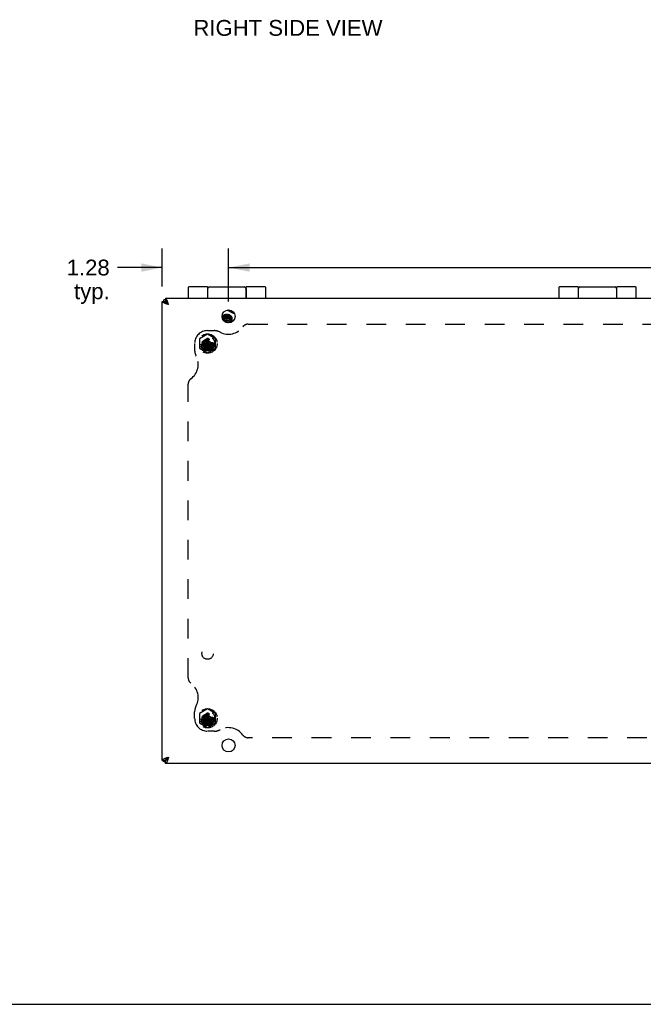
# Model space of a CAD drawing. Header units: inches. Extents: x 0 to 69.4, y 0 to 44.9.
# Tile 13 of 17: x 40.2 to 52.2, y 0 to 19. Entities that reach past the tile are written whole.
import ezdxf

# ---------------------------------------------------------------- set-up
doc = ezdxf.new("R2010")
doc.units = ezdxf.units.IN
doc.header["$LTSCALE"] = 3.814439
doc.header["$MEASUREMENT"] = 0
doc.linetypes.add('HIDDEN', pattern=[0.2, 0.1, -0.1])
doc.layers.get('0').update_dxf_attribs({"linetype": 'CONTINUOUS'})
for name, color, linetype in [('02___PRT_ALL_AXES', 7, 'CONTINUOUS'), ('06___PRT_ALL_SURFS', 7, 'CONTINUOUS'), ('DEFAULT_2', 8, 'HIDDEN'), ('DIMENSIONS', 7, 'CONTINUOUS')]:
    doc.layers.add(name, color=color, linetype=linetype)
doc.styles.get("Standard").update_dxf_attribs({"font": 'arial.ttf'})
doc.dimstyles.new('DIMSTYLE_1', dxfattribs={"dimtxt": 0.305971, "dimasz": 0.407961, "dimexe": 0.09, "dimexo": 0.07, "dimgap": 0.0375, "dimtad": 0, "dimtih": 1, "dimtoh": 1, "dimzin": 4, "dimdsep": 46, "dimtxsty": 'Standard', "dimblk": '_FILLED', "dimblk1": '_FILLED', "dimblk2": '_FILLED', "dimcen": 0.09, "dimazin": 1, "dimtfac": 1, "dimtofl": 0, "dimtmove": 0, "dimatfit": 3, "dimldrblk": '_FILLED', "dimfxl": 0, "dimtolj": 1, "dimtzin": 4, "dimarcsym": 0})

# ---------------------------------------------------------------- blocks, each defined once
blk = doc.blocks.new('_FILLED')
at = {"color": 0, "linetype": 'ByBlock'}
blk.add_solid([(0, 0), (-1, 0.2), (-1, -0.2)], dxfattribs=at)
blk = doc.blocks.new('*D10')
at = {"layer": 'DIMENSIONS', "color": 2, "linetype": 'Continuous'}
for p, q in [((42.946, 13.884), (42.946, 14.62)), ((44.227, 13.594), (44.227, 14.62)), ((42.946, 14.253), (42.082, 14.253)), ((44.227, 14.253), (45.043, 14.253))]:
    blk.add_line(p, q, dxfattribs=at)
at = {"layer": 'DIMENSIONS', "color": 2, "linetype": 'Continuous', "xscale": 0.4079614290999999, "yscale": 0.4079614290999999, "zscale": 0.4079614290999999}
blk.add_blockref('_FILLED', (42.946, 14.253), dxfattribs=at)
at = {"layer": 'DIMENSIONS', "color": 2, "linetype": 'Continuous', "xscale": 0.4079614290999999, "yscale": 0.4079614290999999, "zscale": 0.4079614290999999, "rotation": 180}
blk.add_blockref('_FILLED', (44.227, 14.253), dxfattribs=at)
at = {"layer": 'DIMENSIONS', "color": 2, "linetype": 'Continuous', "insert": (41.929, 14.406), "char_height": 0.306, "width": 0.83147, "attachment_point": 3, "line_spacing_factor": 0.9}
blk.add_mtext('1.28\\Ptyp.', dxfattribs=at)
blk = doc.blocks.new('*D11')
at = {"layer": 'DIMENSIONS', "color": 2, "linetype": 'Continuous'}
for p, q in [((44.227, 13.594), (44.227, 14.62)), ((65.665, 13.594), (65.665, 14.62)), ((44.227, 14.253), (54.259, 14.253)), ((65.665, 14.253), (55.634, 14.253))]:
    blk.add_line(p, q, dxfattribs=at)
at = {"layer": 'DIMENSIONS', "color": 2, "linetype": 'Continuous', "xscale": 0.4079614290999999, "yscale": 0.4079614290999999, "zscale": 0.4079614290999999, "rotation": 180}
blk.add_blockref('_FILLED', (44.227, 14.253), dxfattribs=at)
at = {"layer": 'DIMENSIONS', "color": 2, "linetype": 'Continuous', "xscale": 0.4079614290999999, "yscale": 0.4079614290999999, "zscale": 0.4079614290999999}
blk.add_blockref('_FILLED', (65.665, 14.253), dxfattribs=at)
at = {"layer": 'DIMENSIONS', "color": 2, "linetype": 'Continuous', "insert": (54.946, 14.406), "char_height": 0.306, "width": 1.06919, "attachment_point": 2, "line_spacing_factor": 0.9}
blk.add_mtext('21.44', dxfattribs=at)

msp = doc.modelspace()

# ---------------------------------------------------------------- linework, layer by layer
at = {"color": 7, "linetype": 'Continuous'}
for p, q in [((43.4464, 13.8655), (43.4464, 13.6581)), ((43.8214, 13.8785), (43.8214, 13.6581)), ((43.8264, 13.6581), (43.8264, 13.8485)), ((44.5664, 13.8485), (44.5664, 13.6581)), ((44.5714, 13.6581), (44.5714, 13.8785)), ((44.9464, 13.6581), (44.9464, 13.8655)), ((50.6131, 13.8655), (50.6131, 13.6581)), ((50.9881, 13.8785), (50.9881, 13.6581)), ((50.9931, 13.6581), (50.9931, 13.8485)), ((51.7331, 13.8485), (51.7331, 13.6581)), ((51.7381, 13.6581), (51.7381, 13.8785)), ((52.1131, 13.6581), (52.1131, 13.8655)), ((42.9464, 13.5981), (43.0064, 13.5981)), ((43.0064, 13.6286), (42.9764, 13.6286)), ((43.0064, 13.6581), (43.0064, 13.5981)), ((43.0278, 13.5767), (43.0664, 13.5381)), ((44.2078, 13.4315), (44.2088, 13.4308)), ((44.1979, 13.2276), (44.1963, 13.2276)), ((44.2464, 13.2018), (44.2458, 13.203)), ((44.247, 13.2007), (44.2464, 13.2019)), ((44.2475, 13.1996), (44.2469, 13.2008)), ((44.2479, 13.1985), (44.2474, 13.1997)), ((44.2484, 13.1975), (44.2479, 13.1986)), ((44.2488, 13.1964), (44.2484, 13.1975)), ((44.2491, 13.1952), (44.2488, 13.1964)), ((44.2494, 13.1941), (44.2491, 13.1952)), ((44.2497, 13.1929), (44.2494, 13.1941)), ((44.2499, 13.1918), (44.2497, 13.193)), ((44.2501, 13.1906), (44.2499, 13.1919)), ((44.2504, 13.1862), (44.2504, 13.1873)), ((44.2504, 13.1853), (44.2504, 13.1862)), ((44.2504, 13.1853), (44.2504, 13.1854)), ((43.0664, 4.7781), (43.0278, 4.7395)), ((42.9464, 4.7181), (43.0064, 4.7181)), ((43.0064, 4.6886), (42.9764, 4.6886)), ((43.0064, 4.6581), (43.0064, 4.7181)), ((0, 0), (69.3534, 0))]:
    msp.add_line(p, q, dxfattribs=at)
at = {"color": 3, "linetype": 'Continuous'}
for p, q in [((42.9464, 4.7181), (42.9464, 13.5981)), ((42.9764, 13.5981), (42.9764, 13.6286)), ((43.0064, 13.6581), (66.8864, 13.6581)), ((42.9764, 4.6886), (42.9764, 4.7181)), ((66.8864, 4.6581), (43.0064, 4.6581))]:
    msp.add_line(p, q, dxfattribs=at)
at = {"color": 7, "linetype": 'Continuous'}
for points in [[(43.8214, 13.8086), (43.8214, 13.808), (43.8214, 13.8074), (43.8215, 13.8069), (43.8215, 13.8063), (43.8215, 13.8057), (43.8216, 13.8052), (43.8216, 13.8047), (43.8217, 13.8042), (43.8217, 13.8038), (43.8218, 13.8033), (43.8218, 13.8029), (43.8219, 13.8025), (43.822, 13.8021), (43.8221, 13.8018), (43.8221, 13.8014), (43.8222, 13.8011), (43.8223, 13.8007), (43.8224, 13.8004), (43.8225, 13.8001), (43.8226, 13.7998), (43.8227, 13.7996), (43.8228, 13.7993), (43.8229, 13.7991), (43.8229, 13.799)], [(44.5699, 13.799), (44.5699, 13.7991), (44.57, 13.7993), (44.5701, 13.7996), (44.5702, 13.7998), (44.5703, 13.8001), (44.5704, 13.8004), (44.5705, 13.8007), (44.5706, 13.8011), (44.5707, 13.8014), (44.5708, 13.8018), (44.5708, 13.8021), (44.5709, 13.8025), (44.571, 13.8029), (44.571, 13.8033), (44.5711, 13.8038), (44.5712, 13.8042), (44.5712, 13.8047), (44.5713, 13.8052), (44.5713, 13.8057), (44.5713, 13.8063), (44.5714, 13.8069), (44.5714, 13.8074), (44.5714, 13.808), (44.5714, 13.8086)], [(50.9881, 13.8086), (50.9881, 13.808), (50.9881, 13.8074), (50.9881, 13.8069), (50.9881, 13.8063), (50.9882, 13.8057), (50.9882, 13.8052), (50.9883, 13.8047), (50.9883, 13.8042), (50.9884, 13.8038), (50.9884, 13.8033), (50.9885, 13.8029), (50.9886, 13.8025), (50.9886, 13.8021), (50.9887, 13.8018), (50.9888, 13.8014), (50.9889, 13.8011), (50.989, 13.8007), (50.9891, 13.8004), (50.9892, 13.8001), (50.9893, 13.7998), (50.9894, 13.7996), (50.9895, 13.7993), (50.9896, 13.7991), (50.9896, 13.799)], [(51.7365, 13.799), (51.7366, 13.7991), (51.7367, 13.7993), (51.7368, 13.7996), (51.7369, 13.7998), (51.737, 13.8001), (51.7371, 13.8004), (51.7372, 13.8007), (51.7373, 13.8011), (51.7373, 13.8014), (51.7374, 13.8018), (51.7375, 13.8021), (51.7376, 13.8025), (51.7376, 13.8029), (51.7377, 13.8033), (51.7378, 13.8038), (51.7378, 13.8042), (51.7379, 13.8047), (51.7379, 13.8052), (51.738, 13.8057), (51.738, 13.8063), (51.738, 13.8069), (51.738, 13.8074), (51.7381, 13.808), (51.7381, 13.8086)], [(43.0064, 13.5981), (43.0066, 13.5963), (43.007, 13.5945), (43.0078, 13.5927), (43.0089, 13.591), (43.0103, 13.5892), (43.012, 13.5874), (43.014, 13.5856), (43.0163, 13.5838), (43.0188, 13.582), (43.0216, 13.5802), (43.0246, 13.5785), (43.0278, 13.5767)], [(43.0664, 13.5381), (43.0631, 13.5433), (43.0598, 13.5485), (43.0564, 13.5536), (43.0531, 13.5586), (43.0497, 13.5635), (43.0464, 13.5681), (43.0431, 13.5725), (43.0398, 13.5767), (43.0364, 13.5805), (43.0331, 13.5841), (43.0297, 13.5873), (43.0264, 13.5901), (43.0231, 13.5925), (43.0198, 13.5945), (43.0164, 13.5961), (43.0131, 13.5972), (43.0097, 13.5979), (43.0064, 13.5981)], [(43.0664, 13.5381), (43.0612, 13.5414), (43.056, 13.5448), (43.0509, 13.5481), (43.0459, 13.5514), (43.041, 13.5548), (43.0364, 13.5581), (43.032, 13.5614), (43.0279, 13.5648), (43.024, 13.5681), (43.0204, 13.5714), (43.0173, 13.5748), (43.0144, 13.5781), (43.012, 13.5814), (43.01, 13.5848), (43.0085, 13.5881), (43.0073, 13.5914), (43.0066, 13.5948), (43.0064, 13.5981)], [(43.0064, 13.5981), (43.0082, 13.5979), (43.01, 13.5975), (43.0118, 13.5967), (43.0136, 13.5956), (43.0153, 13.5942), (43.0171, 13.5925), (43.0189, 13.5905), (43.0207, 13.5882), (43.0225, 13.5857), (43.0243, 13.5829), (43.0261, 13.5799), (43.0278, 13.5767)], [(44.1964, 13.346), (44.1875, 13.3457), (44.1787, 13.3448), (44.17, 13.3434), (44.1615, 13.3413), (44.1532, 13.3387), (44.1453, 13.3355), (44.1378, 13.3319), (44.1307, 13.3277), (44.1242, 13.3231), (44.1181, 13.318), (44.1127, 13.3126), (44.108, 13.3068), (44.1039, 13.3008), (44.1028, 13.2988)], [(44.1964, 13.3439), (44.189, 13.3437), (44.1816, 13.3429), (44.1744, 13.3417), (44.1673, 13.34), (44.1604, 13.3378), (44.1538, 13.3352), (44.1476, 13.3321), (44.1417, 13.3287), (44.1362, 13.3248), (44.1312, 13.3206), (44.1267, 13.3161), (44.1227, 13.3113), (44.1193, 13.3062), (44.1165, 13.301), (44.1143, 13.2955), (44.1127, 13.29), (44.1117, 13.2844), (44.1114, 13.2788)], [(44.1956, 13.3439), (44.1936, 13.3438), (44.1916, 13.3436), (44.1896, 13.3434), (44.1876, 13.3432), (44.1856, 13.3429), (44.1836, 13.3426), (44.1816, 13.3422), (44.1796, 13.3418), (44.1777, 13.3414), (44.1757, 13.3409), (44.1738, 13.3404), (44.1719, 13.3398), (44.17, 13.3392), (44.1681, 13.3386), (44.1662, 13.3379), (44.1644, 13.3372), (44.1626, 13.3365), (44.1608, 13.3357), (44.159, 13.3349), (44.1573, 13.334), (44.1555, 13.3331), (44.1538, 13.3322), (44.1522, 13.3313), (44.1505, 13.3303), (44.1489, 13.3292), (44.1473, 13.3282), (44.1458, 13.3271), (44.1443, 13.326), (44.1428, 13.3249)], [(44.273, 13.2163), (44.2747, 13.2177), (44.2801, 13.2231), (44.2849, 13.2289), (44.289, 13.235), (44.2924, 13.2413), (44.295, 13.2478), (44.2969, 13.2545), (44.2981, 13.2613), (44.2984, 13.2681), (44.298, 13.2749), (44.2968, 13.2817), (44.2949, 13.2883), (44.2922, 13.2949), (44.2887, 13.3012), (44.2846, 13.3072), (44.2798, 13.3129), (44.2744, 13.3183), (44.2683, 13.3233), (44.2617, 13.3279), (44.2546, 13.3321), (44.2469, 13.3358), (44.239, 13.3389), (44.2307, 13.3415), (44.2222, 13.3435), (44.2136, 13.3449), (44.205, 13.3458), (44.1964, 13.346)], [(44.2614, 13.3208), (44.2563, 13.325), (44.2508, 13.3289), (44.2449, 13.3323), (44.2385, 13.3354), (44.2319, 13.338), (44.225, 13.3402), (44.2179, 13.3418), (44.2107, 13.343), (44.2036, 13.3437), (44.1964, 13.3439)], [(44.2088, 13.4308), (44.2161, 13.4256), (44.2237, 13.4206), (44.2315, 13.4157), (44.2395, 13.4111), (44.2475, 13.4068), (44.2554, 13.4027), (44.2632, 13.3988), (44.2708, 13.3952), (44.2781, 13.3918), (44.2853, 13.3886), (44.2924, 13.3855), (44.2995, 13.3825), (44.3069, 13.3795), (44.3145, 13.3765), (44.3225, 13.3736), (44.3306, 13.3708), (44.3365, 13.369)], [(44.1114, 13.2788), (44.1118, 13.273), (44.1127, 13.2673), (44.1144, 13.2618), (44.1166, 13.2564), (44.119, 13.252)], [(44.1428, 13.3249), (44.1414, 13.3237), (44.14, 13.3225), (44.1386, 13.3213), (44.1373, 13.32), (44.136, 13.3187), (44.1348, 13.3174), (44.1336, 13.3161), (44.1324, 13.3148), (44.1313, 13.3134), (44.1302, 13.312), (44.1292, 13.3106), (44.1282, 13.3091), (44.1273, 13.3077), (44.1264, 13.3062), (44.1255, 13.3047), (44.1247, 13.3032), (44.124, 13.3017), (44.1233, 13.3002), (44.1226, 13.2986), (44.122, 13.297), (44.1215, 13.2955), (44.121, 13.2939), (44.1205, 13.2923), (44.1201, 13.2907), (44.1198, 13.2891), (44.1195, 13.2875), (44.1192, 13.2858), (44.119, 13.2842), (44.1189, 13.2826), (44.1188, 13.281), (44.1187, 13.2793), (44.1187, 13.2777), (44.1188, 13.2761), (44.1189, 13.2745), (44.1191, 13.2728), (44.1193, 13.2712), (44.1195, 13.2696), (44.1198, 13.2682)], [(44.1191, 13.3058), (44.119, 13.3053), (44.1189, 13.3037), (44.1188, 13.3021), (44.1187, 13.3004), (44.1187, 13.2988), (44.1188, 13.2972), (44.1189, 13.2955), (44.1191, 13.2939), (44.1193, 13.2923), (44.1196, 13.2907), (44.1198, 13.2894)], [(44.1415, 13.3026), (44.1401, 13.3014), (44.1387, 13.3002), (44.1374, 13.2989), (44.1361, 13.2976), (44.1349, 13.2963), (44.1337, 13.295), (44.1325, 13.2936), (44.1314, 13.2923), (44.1303, 13.2909), (44.1293, 13.2895), (44.1283, 13.288), (44.1273, 13.2866), (44.1264, 13.2851), (44.1256, 13.2836), (44.1248, 13.2821), (44.124, 13.2806), (44.1233, 13.2791), (44.1227, 13.2775), (44.1221, 13.2759), (44.1215, 13.2744), (44.121, 13.2728), (44.1205, 13.2712), (44.1201, 13.2696), (44.1198, 13.268), (44.1195, 13.2664), (44.1192, 13.2648), (44.119, 13.2631), (44.1189, 13.2615), (44.1188, 13.2599), (44.1187, 13.2583), (44.1187, 13.2566), (44.1188, 13.255), (44.1189, 13.2534), (44.1191, 13.2517), (44.1193, 13.2501), (44.1195, 13.2485), (44.1198, 13.247)], [(44.2235, 13.299), (44.2216, 13.2994), (44.2197, 13.2998), (44.2178, 13.3002), (44.2159, 13.3005), (44.2139, 13.3008), (44.2119, 13.301), (44.21, 13.3012), (44.208, 13.3014), (44.206, 13.3015), (44.204, 13.3016), (44.202, 13.3016), (44.2, 13.3016), (44.198, 13.3016), (44.196, 13.3015), (44.1939, 13.3014), (44.1919, 13.3012), (44.1899, 13.301), (44.1879, 13.3008), (44.1859, 13.3005), (44.1839, 13.3002), (44.182, 13.2998), (44.18, 13.2995), (44.178, 13.299), (44.1761, 13.2985), (44.1742, 13.298), (44.1722, 13.2975), (44.1703, 13.2969), (44.1684, 13.2963), (44.1666, 13.2956), (44.1647, 13.2949), (44.1629, 13.2942), (44.1611, 13.2934), (44.1593, 13.2926), (44.1576, 13.2917), (44.1558, 13.2909), (44.1541, 13.2899), (44.1525, 13.289), (44.1508, 13.288), (44.1492, 13.287), (44.1476, 13.286), (44.1461, 13.2849), (44.1445, 13.2838), (44.1431, 13.2826), (44.1416, 13.2815), (44.1402, 13.2803), (44.1388, 13.2791), (44.1375, 13.2778), (44.1362, 13.2765), (44.135, 13.2752), (44.1338, 13.2739), (44.1326, 13.2726), (44.1315, 13.2712), (44.1304, 13.2698), (44.1293, 13.2684), (44.1284, 13.2669), (44.1274, 13.2655), (44.1265, 13.264), (44.1257, 13.2625), (44.1248, 13.261), (44.1241, 13.2595), (44.1234, 13.258), (44.1227, 13.2564), (44.1221, 13.2549), (44.1215, 13.2533), (44.121, 13.2517), (44.1206, 13.2501), (44.1202, 13.2485), (44.1198, 13.2469), (44.1195, 13.2453), (44.1195, 13.2451)], [(44.2214, 13.2782), (44.2195, 13.2786), (44.2175, 13.279), (44.2156, 13.2793), (44.2136, 13.2796), (44.2117, 13.2798), (44.2097, 13.28), (44.2077, 13.2802), (44.2057, 13.2803), (44.2037, 13.2804), (44.2017, 13.2804), (44.1997, 13.2804), (44.1977, 13.2804), (44.1957, 13.2803), (44.1937, 13.2802), (44.1917, 13.28), (44.1897, 13.2798), (44.1877, 13.2795), (44.1857, 13.2793), (44.1837, 13.2789), (44.1817, 13.2786), (44.1797, 13.2782), (44.1778, 13.2777), (44.1758, 13.2773), (44.1739, 13.2767), (44.172, 13.2762), (44.1701, 13.2756), (44.1682, 13.275), (44.1663, 13.2743), (44.1645, 13.2736), (44.1627, 13.2728), (44.1609, 13.2721), (44.1591, 13.2713), (44.1573, 13.2704), (44.1556, 13.2695), (44.1539, 13.2686), (44.1522, 13.2677), (44.1506, 13.2667), (44.149, 13.2656), (44.1474, 13.2646), (44.1459, 13.2635), (44.1443, 13.2624), (44.1429, 13.2613), (44.1414, 13.2601), (44.14, 13.2589), (44.1387, 13.2577), (44.1373, 13.2564), (44.136, 13.2551), (44.1348, 13.2538), (44.1336, 13.2525), (44.1324, 13.2512), (44.1313, 13.2498), (44.1302, 13.2484), (44.1292, 13.247), (44.1282, 13.2455), (44.1273, 13.2441), (44.1264, 13.2426), (44.1255, 13.2411), (44.1247, 13.2396), (44.124, 13.2381), (44.124, 13.238)], [(44.2192, 13.2575), (44.2173, 13.2578), (44.2153, 13.2581), (44.2134, 13.2584), (44.2114, 13.2586), (44.2094, 13.2588), (44.2074, 13.259), (44.2055, 13.2591), (44.2035, 13.2592), (44.2014, 13.2592), (44.1994, 13.2592), (44.1974, 13.2591), (44.1954, 13.2591), (44.1934, 13.2589), (44.1914, 13.2588), (44.1894, 13.2585), (44.1874, 13.2583), (44.1854, 13.258), (44.1834, 13.2577), (44.1814, 13.2573), (44.1795, 13.2569), (44.1775, 13.2565), (44.1756, 13.256), (44.1736, 13.2555), (44.1717, 13.2549), (44.1698, 13.2543), (44.1679, 13.2537), (44.1661, 13.253), (44.1642, 13.2523), (44.1624, 13.2515), (44.1606, 13.2508), (44.1588, 13.2499), (44.1571, 13.2491), (44.1554, 13.2482), (44.1537, 13.2473), (44.152, 13.2463), (44.1504, 13.2453), (44.1488, 13.2443), (44.1472, 13.2432), (44.1457, 13.2422), (44.1442, 13.241), (44.1427, 13.2399), (44.1412, 13.2387), (44.1398, 13.2375), (44.1385, 13.2363), (44.1372, 13.235), (44.1359, 13.2338), (44.1346, 13.2325), (44.1334, 13.2311), (44.1323, 13.2298), (44.1312, 13.2284), (44.1312, 13.2284)], [(44.2727, 13.2576), (44.2729, 13.2582), (44.2732, 13.2597), (44.2735, 13.2611), (44.2737, 13.2625), (44.2739, 13.264), (44.274, 13.2654), (44.2741, 13.2669), (44.2741, 13.2683), (44.2741, 13.2698), (44.274, 13.2713), (44.2738, 13.2727), (44.2737, 13.2742), (44.2734, 13.2756), (44.2731, 13.277), (44.2728, 13.2785), (44.2724, 13.2799), (44.272, 13.2813), (44.2715, 13.2827), (44.2709, 13.2841), (44.2703, 13.2855), (44.2697, 13.2869), (44.269, 13.2883), (44.2683, 13.2896), (44.2675, 13.291), (44.2667, 13.2923), (44.2658, 13.2936), (44.2648, 13.2949), (44.2639, 13.2961), (44.2629, 13.2974), (44.2618, 13.2986), (44.2607, 13.2998), (44.2595, 13.301), (44.2583, 13.3022), (44.2571, 13.3033), (44.2558, 13.3044), (44.2545, 13.3055), (44.2532, 13.3065), (44.2518, 13.3076), (44.2503, 13.3086), (44.2489, 13.3095), (44.2474, 13.3105), (44.2458, 13.3114), (44.2443, 13.3123), (44.2427, 13.3131), (44.241, 13.314), (44.2394, 13.3147), (44.2377, 13.3155), (44.236, 13.3162), (44.2342, 13.3169), (44.2325, 13.3175), (44.2307, 13.3182), (44.2288, 13.3187), (44.227, 13.3193), (44.2252, 13.3198), (44.2233, 13.3202), (44.2214, 13.3207), (44.2195, 13.3211), (44.2175, 13.3214), (44.2156, 13.3217), (44.2137, 13.322), (44.2117, 13.3222), (44.2097, 13.3224), (44.2077, 13.3226), (44.2057, 13.3227), (44.2037, 13.3228), (44.2017, 13.3228), (44.1997, 13.3228), (44.1977, 13.3228), (44.1957, 13.3227), (44.1937, 13.3226), (44.1917, 13.3224), (44.1897, 13.3222), (44.1877, 13.322), (44.1857, 13.3217), (44.1837, 13.3214), (44.1817, 13.321), (44.1798, 13.3206), (44.1778, 13.3202), (44.1759, 13.3197), (44.1739, 13.3192), (44.172, 13.3186), (44.1701, 13.318), (44.1682, 13.3174), (44.1664, 13.3167), (44.1645, 13.316), (44.1627, 13.3153), (44.1609, 13.3145), (44.1591, 13.3137), (44.1574, 13.3129), (44.1557, 13.312), (44.154, 13.3111), (44.1523, 13.3101), (44.1506, 13.3091), (44.149, 13.3081), (44.1475, 13.3071), (44.1459, 13.306), (44.1444, 13.3049), (44.1429, 13.3037), (44.1415, 13.3026)], [(44.1505, 13.2096), (44.1515, 13.2104), (44.1525, 13.2112), (44.1536, 13.212), (44.1547, 13.2128), (44.1558, 13.2135)], [(44.1567, 13.2142), (44.1557, 13.2134), (44.1547, 13.2125), (44.1538, 13.2116), (44.1529, 13.2107), (44.152, 13.2098), (44.1513, 13.209)], [(44.1558, 13.2135), (44.1549, 13.2126), (44.1539, 13.2117), (44.153, 13.2108), (44.1521, 13.2099), (44.1513, 13.209)], [(44.1774, 13.2266), (44.1766, 13.2263), (44.1752, 13.2257), (44.1738, 13.2252), (44.1724, 13.2246), (44.1711, 13.224), (44.1698, 13.2233), (44.1685, 13.2227), (44.1672, 13.222), (44.1659, 13.2212), (44.1647, 13.2205), (44.1635, 13.2197), (44.1623, 13.2189), (44.1612, 13.218), (44.1601, 13.2172), (44.159, 13.2163), (44.1579, 13.2154), (44.1568, 13.2145), (44.1558, 13.2135)], [(44.1669, 13.2208), (44.1656, 13.2202), (44.1644, 13.2195), (44.1632, 13.2188), (44.1621, 13.2181), (44.1609, 13.2174), (44.1598, 13.2166), (44.1588, 13.2158), (44.1577, 13.215), (44.1567, 13.2142)], [(44.1963, 13.2276), (44.1948, 13.2276), (44.1933, 13.2275), (44.1918, 13.2274), (44.1903, 13.2273), (44.1888, 13.2272), (44.1873, 13.227), (44.1858, 13.2268), (44.1843, 13.2265), (44.1828, 13.2262), (44.1813, 13.2259), (44.1799, 13.2256), (44.1785, 13.2252), (44.177, 13.2248), (44.1756, 13.2244), (44.1742, 13.2239), (44.1728, 13.2234), (44.1715, 13.2229), (44.1701, 13.2224), (44.1688, 13.2218), (44.1675, 13.2212), (44.1663, 13.2205)], [(44.1663, 13.2205), (44.1674, 13.2213), (44.1685, 13.222), (44.1697, 13.2228), (44.1709, 13.2234), (44.1721, 13.2241), (44.1734, 13.2248), (44.1747, 13.2254), (44.176, 13.226), (44.1773, 13.2265)], [(44.1964, 13.2276), (44.1949, 13.2275), (44.1934, 13.2275), (44.1919, 13.2274), (44.1905, 13.2273), (44.189, 13.2272), (44.1875, 13.227), (44.1861, 13.2268), (44.1846, 13.2266), (44.1832, 13.2263), (44.1817, 13.226), (44.1803, 13.2257), (44.1789, 13.2253), (44.1775, 13.2249), (44.1761, 13.2245), (44.1747, 13.2241), (44.1734, 13.2236), (44.172, 13.2231), (44.1707, 13.2226), (44.1694, 13.222), (44.1681, 13.2214), (44.1669, 13.2208)], [(44.1773, 13.2265), (44.1787, 13.2271), (44.18, 13.2276), (44.1814, 13.2281), (44.1829, 13.2286), (44.1843, 13.229), (44.1858, 13.2294), (44.1873, 13.2298), (44.1888, 13.2301), (44.1903, 13.2304), (44.1918, 13.2307), (44.1934, 13.2309), (44.1949, 13.2311), (44.1965, 13.2313), (44.1981, 13.2315), (44.1997, 13.2316), (44.2013, 13.2317), (44.2029, 13.2317), (44.2045, 13.2318), (44.2061, 13.2317), (44.2077, 13.2317), (44.2093, 13.2316), (44.211, 13.2315), (44.2126, 13.2314), (44.2142, 13.2312), (44.2158, 13.231), (44.2174, 13.2307), (44.219, 13.2304), (44.2206, 13.2301), (44.2222, 13.2297), (44.2238, 13.2294), (44.2254, 13.2289), (44.227, 13.2285), (44.2285, 13.228), (44.2301, 13.2275), (44.2316, 13.2269), (44.2331, 13.2263), (44.2346, 13.2257), (44.2361, 13.2251), (44.2375, 13.2244), (44.2389, 13.2237), (44.2404, 13.2229), (44.2417, 13.2222), (44.2431, 13.2214), (44.2444, 13.2205), (44.2458, 13.2197), (44.247, 13.2188), (44.2483, 13.2179), (44.2495, 13.2169), (44.2507, 13.2159), (44.2519, 13.2149), (44.253, 13.2139), (44.2542, 13.2129), (44.2552, 13.2118)], [(44.1777, 13.1934), (44.178, 13.1939), (44.1783, 13.1944), (44.1787, 13.1949), (44.1792, 13.1954), (44.1796, 13.1958), (44.1801, 13.1963), (44.1805, 13.1967), (44.181, 13.1972), (44.1816, 13.1976), (44.1821, 13.198), (44.1827, 13.1984), (44.1832, 13.1987), (44.1838, 13.1991), (44.1844, 13.1994), (44.1851, 13.1997), (44.1857, 13.2), (44.1863, 13.2003), (44.187, 13.2006), (44.1877, 13.2008), (44.1884, 13.2011), (44.1891, 13.2013), (44.1898, 13.2015), (44.1905, 13.2016), (44.1912, 13.2018), (44.1919, 13.2019), (44.1927, 13.202), (44.1934, 13.2021), (44.1942, 13.2022), (44.1949, 13.2022), (44.1957, 13.2023), (44.1964, 13.2023)], [(44.1808, 13.1922), (44.1809, 13.1924), (44.1811, 13.1929), (44.1812, 13.1933), (44.1814, 13.1937), (44.1816, 13.1941), (44.1819, 13.1945), (44.1821, 13.1949), (44.1824, 13.1953), (44.1826, 13.1957), (44.1829, 13.196), (44.1833, 13.1964), (44.1836, 13.1968), (44.1839, 13.1971), (44.1843, 13.1974), (44.1847, 13.1978), (44.1851, 13.1981), (44.1855, 13.1984), (44.1859, 13.1987), (44.1864, 13.199), (44.1868, 13.1992), (44.1873, 13.1995), (44.1878, 13.1997), (44.1882, 13.2), (44.1887, 13.2002), (44.1892, 13.2004), (44.1898, 13.2006), (44.1903, 13.2007), (44.1908, 13.2009), (44.1914, 13.201), (44.1919, 13.2012), (44.1925, 13.2013), (44.193, 13.2014), (44.1936, 13.2015), (44.1941, 13.2015), (44.1947, 13.2016), (44.1953, 13.2016), (44.1958, 13.2017), (44.1964, 13.2017)], [(44.2307, 13.2181), (44.2296, 13.2188), (44.2284, 13.2195), (44.2272, 13.2202), (44.2259, 13.2208), (44.2247, 13.2214), (44.2234, 13.222), (44.2221, 13.2226), (44.2208, 13.2231), (44.2195, 13.2236), (44.2181, 13.2241), (44.2167, 13.2245), (44.2153, 13.2249), (44.2139, 13.2253), (44.2125, 13.2257), (44.2111, 13.226), (44.2097, 13.2263), (44.2082, 13.2266), (44.2068, 13.2268), (44.2053, 13.227), (44.2038, 13.2272), (44.2023, 13.2273), (44.2009, 13.2274), (44.1994, 13.2275), (44.1979, 13.2275), (44.1964, 13.2276)], [(44.1964, 13.2023), (44.1972, 13.2023), (44.1979, 13.2022), (44.1987, 13.2022), (44.1994, 13.2021), (44.2001, 13.202), (44.2009, 13.2019), (44.2016, 13.2018), (44.2023, 13.2016), (44.203, 13.2015), (44.2037, 13.2013), (44.2044, 13.2011), (44.2051, 13.2008), (44.2058, 13.2006), (44.2065, 13.2003), (44.2071, 13.2), (44.2078, 13.1997), (44.2084, 13.1994), (44.209, 13.1991), (44.2096, 13.1987), (44.2102, 13.1984), (44.2107, 13.198), (44.2113, 13.1976), (44.2118, 13.1972), (44.2123, 13.1967), (44.2128, 13.1963), (44.2132, 13.1958), (44.2137, 13.1954), (44.2141, 13.1949), (44.2145, 13.1944), (44.2148, 13.1939), (44.2152, 13.1934), (44.2155, 13.1929), (44.2158, 13.1924), (44.2161, 13.1918), (44.2163, 13.1913), (44.2166, 13.1907), (44.2168, 13.1902), (44.2169, 13.1896), (44.2171, 13.1891), (44.2172, 13.1885), (44.2173, 13.1879), (44.2174, 13.1873), (44.2174, 13.1868), (44.2174, 13.1862), (44.2174, 13.1856), (44.2174, 13.185), (44.2173, 13.1845), (44.2172, 13.1839), (44.2171, 13.1836)], [(44.1964, 13.2017), (44.197, 13.2017), (44.1975, 13.2016), (44.1981, 13.2016), (44.1987, 13.2015), (44.1992, 13.2015), (44.1998, 13.2014), (44.2004, 13.2013), (44.2009, 13.2012), (44.2015, 13.201), (44.202, 13.2009), (44.2025, 13.2007), (44.2031, 13.2006), (44.2036, 13.2004), (44.2041, 13.2002), (44.2046, 13.2), (44.2051, 13.1997), (44.2055, 13.1995), (44.206, 13.1992), (44.2064, 13.199), (44.2069, 13.1987), (44.2073, 13.1984), (44.2077, 13.1981), (44.2081, 13.1978), (44.2085, 13.1974), (44.2089, 13.1971), (44.2092, 13.1968), (44.2095, 13.1964), (44.2099, 13.196), (44.2102, 13.1957), (44.2104, 13.1953), (44.2107, 13.1949), (44.211, 13.1945), (44.2112, 13.1941), (44.2114, 13.1937), (44.2116, 13.1933), (44.2118, 13.1929), (44.2119, 13.1924), (44.212, 13.192), (44.2122, 13.1916), (44.2122, 13.1912), (44.2123, 13.1907), (44.2124, 13.1903), (44.2124, 13.1898), (44.2124, 13.1894), (44.2124, 13.189), (44.2124, 13.1885), (44.2123, 13.1881), (44.2122, 13.1877), (44.2122, 13.1872), (44.212, 13.1868), (44.2119, 13.1864), (44.2118, 13.186), (44.2116, 13.1855), (44.2114, 13.1851), (44.2112, 13.1847), (44.211, 13.1843), (44.2109, 13.1842)], [(44.2458, 13.203), (44.2451, 13.204), (44.2445, 13.2051), (44.2437, 13.2061), (44.243, 13.2071), (44.2422, 13.2081), (44.2414, 13.2091), (44.2405, 13.2101), (44.2396, 13.211), (44.2387, 13.2119), (44.2377, 13.2128), (44.2367, 13.2137), (44.2357, 13.2146), (44.2347, 13.2154), (44.2336, 13.2162), (44.2325, 13.217), (44.2313, 13.2178), (44.2301, 13.2185), (44.2289, 13.2192), (44.2277, 13.2199), (44.2265, 13.2206), (44.2252, 13.2212), (44.2239, 13.2218), (44.2226, 13.2224), (44.2212, 13.2229), (44.2199, 13.2235), (44.2185, 13.2239), (44.2171, 13.2244), (44.2157, 13.2248), (44.2143, 13.2252), (44.2128, 13.2256), (44.2114, 13.226), (44.2099, 13.2263), (44.2084, 13.2265), (44.2069, 13.2268), (44.2054, 13.227), (44.2039, 13.2272), (44.2024, 13.2273), (44.2009, 13.2274), (44.1994, 13.2275), (44.1979, 13.2276)], [(44.2719, 13.1914), (44.2721, 13.1919), (44.2725, 13.1933), (44.2729, 13.1947), (44.2732, 13.1961), (44.2735, 13.1976), (44.2737, 13.199), (44.2739, 13.2005), (44.274, 13.2019), (44.2741, 13.2034), (44.2741, 13.2048), (44.2741, 13.2063), (44.274, 13.2078), (44.2738, 13.2092), (44.2736, 13.2107), (44.2734, 13.2121), (44.2731, 13.2135), (44.2728, 13.215), (44.2724, 13.2164), (44.2719, 13.2178), (44.2714, 13.2192), (44.2709, 13.2206), (44.2703, 13.222), (44.2696, 13.2234), (44.2689, 13.2248), (44.2682, 13.2261), (44.2674, 13.2275), (44.2666, 13.2288), (44.2657, 13.2301), (44.2647, 13.2314), (44.2638, 13.2326), (44.2627, 13.2339), (44.2617, 13.2351), (44.2606, 13.2363), (44.2594, 13.2375), (44.2582, 13.2386), (44.257, 13.2398), (44.2557, 13.2409), (44.2544, 13.242), (44.253, 13.243), (44.2516, 13.2441), (44.2502, 13.2451), (44.2487, 13.246), (44.2472, 13.247), (44.2456, 13.2479), (44.2441, 13.2488), (44.2425, 13.2496), (44.2408, 13.2504), (44.2392, 13.2512), (44.2375, 13.2519), (44.2358, 13.2527), (44.234, 13.2533), (44.2322, 13.254), (44.2304, 13.2546), (44.2286, 13.2552), (44.2268, 13.2557), (44.2249, 13.2562), (44.223, 13.2567), (44.2211, 13.2571), (44.2192, 13.2575)], [(44.2727, 13.2152), (44.2729, 13.2157), (44.2732, 13.2172), (44.2735, 13.2186), (44.2737, 13.2201), (44.2739, 13.2215), (44.274, 13.223), (44.2741, 13.2244), (44.2741, 13.2259), (44.2741, 13.2273), (44.274, 13.2288), (44.2738, 13.2302), (44.2737, 13.2317), (44.2734, 13.2331), (44.2731, 13.2346), (44.2728, 13.236), (44.2724, 13.2374), (44.272, 13.2389), (44.2715, 13.2403), (44.2709, 13.2417), (44.2704, 13.2431), (44.2697, 13.2444), (44.269, 13.2458), (44.2683, 13.2472), (44.2675, 13.2485), (44.2667, 13.2498), (44.2658, 13.2511), (44.2649, 13.2524), (44.2639, 13.2537), (44.2629, 13.2549), (44.2618, 13.2562), (44.2607, 13.2574), (44.2596, 13.2586), (44.2584, 13.2597), (44.2571, 13.2608), (44.2558, 13.262), (44.2545, 13.263), (44.2532, 13.2641), (44.2518, 13.2651), (44.2504, 13.2661), (44.2489, 13.2671), (44.2474, 13.2681), (44.2458, 13.269), (44.2443, 13.2699), (44.2427, 13.2707), (44.241, 13.2715), (44.2394, 13.2723), (44.2377, 13.2731), (44.236, 13.2738), (44.2342, 13.2745), (44.2325, 13.2751), (44.2307, 13.2757), (44.2288, 13.2763), (44.227, 13.2769), (44.2251, 13.2774), (44.2233, 13.2778), (44.2214, 13.2782)], [(44.2727, 13.2364), (44.2729, 13.2369), (44.2732, 13.2383), (44.2735, 13.2398), (44.2737, 13.2412), (44.2739, 13.2427), (44.274, 13.2441), (44.2741, 13.2456), (44.2741, 13.247), (44.2741, 13.2485), (44.274, 13.2499), (44.2739, 13.2514), (44.2737, 13.2528), (44.2734, 13.2543), (44.2732, 13.2557), (44.2728, 13.2572), (44.2724, 13.2586), (44.272, 13.26), (44.2715, 13.2614), (44.271, 13.2628), (44.2704, 13.2642), (44.2698, 13.2656), (44.2691, 13.2669), (44.2683, 13.2683), (44.2675, 13.2696), (44.2667, 13.271), (44.2658, 13.2723), (44.2649, 13.2736), (44.2639, 13.2748), (44.2629, 13.2761), (44.2619, 13.2773), (44.2608, 13.2785), (44.2596, 13.2797), (44.2584, 13.2809), (44.2572, 13.282), (44.2559, 13.2831), (44.2546, 13.2842), (44.2533, 13.2852), (44.2519, 13.2863), (44.2505, 13.2873), (44.249, 13.2883), (44.2475, 13.2892), (44.246, 13.2901), (44.2444, 13.291), (44.2428, 13.2919), (44.2412, 13.2927), (44.2395, 13.2935), (44.2378, 13.2942), (44.2361, 13.2949), (44.2344, 13.2956), (44.2326, 13.2963), (44.2308, 13.2969), (44.229, 13.2975), (44.2272, 13.298), (44.2253, 13.2985), (44.2235, 13.299)], [(44.2459, 13.2028), (44.2452, 13.2038), (44.2446, 13.2049), (44.2439, 13.2059), (44.2432, 13.2069), (44.2424, 13.2079), (44.2416, 13.2088), (44.2408, 13.2098), (44.2399, 13.2107), (44.239, 13.2116), (44.2381, 13.2125), (44.2371, 13.2134), (44.2361, 13.2142), (44.2351, 13.215), (44.2341, 13.2158), (44.233, 13.2166), (44.2319, 13.2174), (44.2307, 13.2181)], [(44.2504, 13.1871), (44.2503, 13.1883), (44.2502, 13.1895), (44.2501, 13.1907)], [(44.2504, 13.1873), (44.2503, 13.1885), (44.2502, 13.1896)], [(44.2552, 13.2118), (44.2563, 13.2107), (44.2573, 13.2096), (44.2582, 13.2084), (44.2592, 13.2073), (44.26, 13.2061), (44.2609, 13.2049), (44.2617, 13.2036), (44.2625, 13.2024), (44.2632, 13.2011), (44.2639, 13.1998), (44.2645, 13.1985), (44.2651, 13.1972), (44.2657, 13.1959), (44.2662, 13.1946), (44.2667, 13.1932), (44.2671, 13.1918), (44.2675, 13.1905), (44.2676, 13.1898)], [(44.2727, 13.2788), (44.2729, 13.2795), (44.2732, 13.281), (44.2735, 13.2824), (44.2737, 13.2839), (44.2739, 13.2853), (44.274, 13.2868), (44.2741, 13.2882), (44.2741, 13.2897), (44.2741, 13.2911), (44.274, 13.2926), (44.2738, 13.294), (44.2736, 13.2955), (44.2734, 13.2969), (44.2731, 13.2984), (44.2728, 13.2998), (44.2724, 13.3012), (44.2719, 13.3026), (44.2714, 13.304), (44.2709, 13.3054), (44.2703, 13.3068), (44.2697, 13.3082), (44.269, 13.3096), (44.2682, 13.3109), (44.2674, 13.3123), (44.2666, 13.3136), (44.2657, 13.3149), (44.2648, 13.3162), (44.2638, 13.3174), (44.2628, 13.3187), (44.2617, 13.3199), (44.2606, 13.3211), (44.2594, 13.3223), (44.2585, 13.3232)], [(44.2814, 13.2788), (44.2811, 13.2847), (44.2801, 13.2903), (44.2784, 13.2959), (44.2762, 13.3013), (44.2733, 13.3065), (44.2699, 13.3116), (44.2659, 13.3163), (44.2614, 13.3208)], [(44.2727, 13.3), (44.2729, 13.3009), (44.2732, 13.3023), (44.2735, 13.3037), (44.2737, 13.3052), (44.2738, 13.3057)], [(44.2738, 13.2519), (44.2763, 13.2567), (44.2786, 13.2621), (44.2801, 13.2677), (44.2811, 13.2733), (44.2814, 13.2788)], [(43.0664, 4.7781), (43.0631, 4.7729), (43.0598, 4.7677), (43.0564, 4.7626), (43.0531, 4.7576), (43.0497, 4.7527), (43.0464, 4.7481), (43.0431, 4.7437), (43.0398, 4.7396), (43.0364, 4.7357), (43.0331, 4.7321), (43.0297, 4.7289), (43.0264, 4.7261), (43.0231, 4.7237), (43.0198, 4.7217), (43.0164, 4.7201), (43.0131, 4.719), (43.0097, 4.7183), (43.0064, 4.7181)], [(43.0664, 4.7781), (43.0612, 4.7748), (43.056, 4.7715), (43.0509, 4.7681), (43.0459, 4.7648), (43.041, 4.7614), (43.0364, 4.7581), (43.032, 4.7548), (43.0279, 4.7515), (43.024, 4.7481), (43.0204, 4.7448), (43.0173, 4.7414), (43.0144, 4.7381), (43.012, 4.7348), (43.01, 4.7315), (43.0085, 4.7281), (43.0073, 4.7248), (43.0066, 4.7214), (43.0064, 4.7181)], [(43.0064, 4.7181), (43.0066, 4.7199), (43.007, 4.7217), (43.0078, 4.7235), (43.0089, 4.7252), (43.0103, 4.727), (43.012, 4.7288), (43.014, 4.7306), (43.0163, 4.7324), (43.0188, 4.7342), (43.0216, 4.736), (43.0246, 4.7378), (43.0278, 4.7395)], [(43.0064, 4.7181), (43.0082, 4.7183), (43.01, 4.7187), (43.0118, 4.7195), (43.0136, 4.7206), (43.0153, 4.722), (43.0171, 4.7237), (43.0189, 4.7257), (43.0207, 4.728), (43.0225, 4.7305), (43.0243, 4.7333), (43.0261, 4.7363), (43.0278, 4.7395)]]:
    msp.add_lwpolyline(points, dxfattribs=at)
at = {"color": 3, "linetype": 'Continuous'}
for points in [[(43.0664, 13.5381), (43.0586, 13.5406), (43.0508, 13.5431), (43.043, 13.5456), (43.0354, 13.5481), (43.0278, 13.5506), (43.0204, 13.5531), (43.0133, 13.5556), (43.0064, 13.5581), (42.9998, 13.5606), (42.9934, 13.5631), (42.9873, 13.5656), (42.9816, 13.5681), (42.9762, 13.5706), (42.9712, 13.5731), (42.9666, 13.5756), (42.9625, 13.5781), (42.9588, 13.5806), (42.9556, 13.5831), (42.9528, 13.5856), (42.9505, 13.5881), (42.9487, 13.5906), (42.9474, 13.5931), (42.9467, 13.5956), (42.9464, 13.5981)], [(43.0664, 13.5381), (43.0639, 13.5459), (43.0614, 13.5537), (43.0589, 13.5615), (43.0564, 13.5691), (43.0539, 13.5767), (43.0514, 13.5841), (43.0489, 13.5912), (43.0464, 13.5981), (43.0439, 13.6047), (43.0414, 13.6111), (43.0389, 13.6172), (43.0364, 13.623), (43.0339, 13.6283), (43.0314, 13.6333), (43.0289, 13.6379), (43.0264, 13.642), (43.0239, 13.6457), (43.0214, 13.6489), (43.0189, 13.6517), (43.0164, 13.654), (43.0139, 13.6558), (43.0114, 13.6571), (43.0089, 13.6579), (43.0064, 13.6581)], [(43.0664, 4.7781), (43.0586, 4.7756), (43.0508, 4.7731), (43.043, 4.7706), (43.0354, 4.7681), (43.0278, 4.7656), (43.0204, 4.7631), (43.0133, 4.7606), (43.0064, 4.7581), (42.9998, 4.7556), (42.9934, 4.7531), (42.9873, 4.7506), (42.9816, 4.7481), (42.9762, 4.7456), (42.9712, 4.7431), (42.9666, 4.7406), (42.9625, 4.7381), (42.9588, 4.7356), (42.9556, 4.7331), (42.9528, 4.7306), (42.9505, 4.7281), (42.9487, 4.7256), (42.9474, 4.7231), (42.9467, 4.7206), (42.9464, 4.7181)], [(43.0664, 4.7781), (43.0639, 4.7703), (43.0614, 4.7625), (43.0589, 4.7547), (43.0564, 4.7471), (43.0539, 4.7395), (43.0514, 4.7321), (43.0489, 4.725), (43.0464, 4.7181), (43.0439, 4.7115), (43.0414, 4.7051), (43.0389, 4.699), (43.0364, 4.6933), (43.0339, 4.6879), (43.0314, 4.6829), (43.0289, 4.6783), (43.0264, 4.6742), (43.0239, 4.6705), (43.0214, 4.6673), (43.0189, 4.6645), (43.0164, 4.6622), (43.0139, 4.6604), (43.0114, 4.6591), (43.0089, 4.6584), (43.0064, 4.6581)]]:
    msp.add_lwpolyline(points, dxfattribs=at)
at = {"color": 7, "linetype": 'Continuous'}
for centre, radius, start, end in [((43.4594, 13.8655), 0.013, 90, 180), ((43.8564, 13.8485), 0.03, 90, 180), ((44.5364, 13.8485), 0.03, 0, 90), ((44.9334, 13.8655), 0.013, 0, 90), ((50.6261, 13.8655), 0.013, 90, 180), ((51.0231, 13.8485), 0.03, 90, 180), ((51.7031, 13.8485), 0.03, 0, 90), ((52.1001, 13.8655), 0.013, 0, 90)]:
    msp.add_arc(centre, radius, start, end, dxfattribs=at)
at = {"layer": '02___PRT_ALL_AXES', "color": 7, "linetype": 'Continuous'}
for p, q in [((43.8214, 13.8785), (43.4594, 13.8785)), ((43.8214, 13.799), (43.8264, 13.799)), ((43.8564, 13.8785), (44.5364, 13.8785)), ((44.5664, 13.799), (44.5714, 13.799)), ((44.9334, 13.8785), (44.5714, 13.8785)), ((50.9881, 13.8785), (50.6261, 13.8785)), ((50.9881, 13.799), (50.9931, 13.799)), ((51.0231, 13.8785), (51.7031, 13.8785)), ((51.7331, 13.799), (51.7381, 13.799)), ((52.1001, 13.8785), (51.7381, 13.8785))]:
    msp.add_line(p, q, dxfattribs=at)
at = {"layer": '02___PRT_ALL_AXES', "color": 3, "linetype": 'Continuous'}
for centre in [(44.2274, 13.3081), (44.2274, 5.0081)]:
    msp.add_circle(centre, 0.125, dxfattribs=at)
at = {"layer": '02___PRT_ALL_AXES', "color": 8, "linetype": 'HIDDEN'}
for centre, radius in [((43.8214, 12.7831), 0.1405), ((43.8214, 12.7831), 0.125), ((43.8214, 6.7831), 0.109), ((43.8214, 5.5331), 0.1405), ((43.8214, 5.5331), 0.125)]:
    msp.add_circle(centre, radius, dxfattribs=at)
at = {"layer": '06___PRT_ALL_SURFS', "color": 8, "linetype": 'HIDDEN'}
for p, q in [((43.8214, 12.9632), (43.6654, 12.8732)), ((43.9774, 12.8732), (43.8214, 12.9632)), ((43.6654, 12.8732), (43.6654, 12.693)), ((43.9774, 12.693), (43.9774, 12.8732)), ((43.6654, 12.693), (43.8214, 12.603)), ((43.8214, 12.603), (43.9774, 12.693)), ((43.8214, 5.7132), (43.6654, 5.6232)), ((43.6654, 5.6232), (43.6654, 5.443)), ((43.9774, 5.6232), (43.8214, 5.7132)), ((43.9774, 5.443), (43.9774, 5.6232)), ((43.6654, 5.443), (43.8214, 5.353)), ((43.8214, 5.353), (43.9774, 5.443))]:
    msp.add_line(p, q, dxfattribs=at)
for centre in [(43.8214, 12.7831), (43.8214, 5.5331)]:
    msp.add_circle(centre, 0.14, dxfattribs=at)
at = {"layer": 'DEFAULT_2', "color": 8, "linetype": 'HIDDEN'}
for p, q in [((44.6042, 13.1581), (65.2886, 13.1581)), ((43.8214, 13.0331), (43.9464, 13.0331)), ((43.5714, 12.7831), (43.5714, 12.6581)), ((43.7221, 12.7986), (43.9207, 12.7676)), ((43.7231, 12.7986), (43.7221, 12.7986)), ((43.7221, 12.7676), (43.9207, 12.7986)), ((43.7221, 12.7676), (43.7231, 12.7676)), ((43.7529, 12.7986), (43.7231, 12.7986)), ((43.7231, 12.7676), (43.7529, 12.7676)), ((43.7865, 12.818), (43.7529, 12.7986)), ((43.7529, 12.7986), (43.8899, 12.7676)), ((43.7529, 12.7676), (43.8899, 12.7986)), ((43.7529, 12.7676), (43.7865, 12.7482)), ((43.8059, 12.8516), (43.7865, 12.818)), ((43.7865, 12.7482), (43.8563, 12.818)), ((43.7865, 12.818), (43.8563, 12.7482)), ((43.8059, 12.8824), (43.8059, 12.8814)), ((43.8059, 12.6838), (43.8369, 12.8824)), ((43.8369, 12.6838), (43.8059, 12.8824)), ((43.8059, 12.8814), (43.8059, 12.8516)), ((43.8059, 12.7146), (43.8369, 12.8516)), ((43.8369, 12.7146), (43.8059, 12.8516)), ((43.8214, 12.7831), (43.8214, 12.8571)), ((43.8214, 12.7831), (43.9154, 12.7831)), ((43.8369, 12.8814), (43.8369, 12.8824)), ((43.8369, 12.8516), (43.8369, 12.8814)), ((43.8563, 12.818), (43.8369, 12.8516)), ((43.8899, 12.7986), (43.8563, 12.818)), ((43.8563, 12.7482), (43.8899, 12.7676)), ((43.9197, 12.7986), (43.8899, 12.7986)), ((43.8899, 12.7676), (43.9197, 12.7676)), ((43.9207, 12.7986), (43.9197, 12.7986)), ((43.9197, 12.7676), (43.9207, 12.7676)), ((43.7865, 12.7482), (43.8059, 12.7146)), ((43.8059, 12.7146), (43.8059, 12.6848)), ((43.8059, 12.6848), (43.8059, 12.6838)), ((43.8369, 12.7146), (43.8563, 12.7482)), ((43.8369, 12.6848), (43.8369, 12.7146)), ((43.8369, 12.6838), (43.8369, 12.6848)), ((43.4464, 6.3159), (43.4464, 12.0003)), ((43.5714, 5.5331), (43.5714, 5.6581)), ((43.7221, 5.5486), (43.9207, 5.5176)), ((43.7231, 5.5486), (43.7221, 5.5486)), ((43.7221, 5.5176), (43.9207, 5.5486)), ((43.7529, 5.5486), (43.7231, 5.5486)), ((43.7865, 5.568), (43.7529, 5.5486)), ((43.7529, 5.5486), (43.8899, 5.5176)), ((43.7529, 5.5176), (43.8899, 5.5486)), ((43.8059, 5.6016), (43.7865, 5.568)), ((43.7865, 5.568), (43.8563, 5.4982)), ((43.7865, 5.4982), (43.8563, 5.568)), ((43.8369, 5.4338), (43.8059, 5.6324)), ((43.8059, 5.6324), (43.8059, 5.6314)), ((43.8059, 5.4338), (43.8369, 5.6324)), ((43.8059, 5.6314), (43.8059, 5.6016)), ((43.8369, 5.4646), (43.8059, 5.6016)), ((43.8059, 5.4646), (43.8369, 5.6016)), ((43.8214, 5.5331), (43.8214, 5.6071)), ((43.8214, 5.5331), (43.9154, 5.5331)), ((43.8369, 5.6314), (43.8369, 5.6324)), ((43.8369, 5.6016), (43.8369, 5.6314)), ((43.8563, 5.568), (43.8369, 5.6016)), ((43.8899, 5.5486), (43.8563, 5.568)), ((43.9197, 5.5486), (43.8899, 5.5486)), ((43.9207, 5.5486), (43.9197, 5.5486)), ((43.7221, 5.5176), (43.7231, 5.5176)), ((43.7231, 5.5176), (43.7529, 5.5176)), ((43.7529, 5.5176), (43.7865, 5.4982)), ((43.7865, 5.4982), (43.8059, 5.4646)), ((43.8059, 5.4646), (43.8059, 5.4348)), ((43.8059, 5.4348), (43.8059, 5.4338)), ((43.8369, 5.4646), (43.8563, 5.4982)), ((43.8369, 5.4348), (43.8369, 5.4646)), ((43.8369, 5.4338), (43.8369, 5.4348)), ((43.8563, 5.4982), (43.8899, 5.5176)), ((43.8899, 5.5176), (43.9197, 5.5176)), ((43.9197, 5.5176), (43.9207, 5.5176)), ((43.9464, 5.2831), (43.8214, 5.2831)), ((65.2886, 5.1581), (44.6042, 5.1581))]:
    msp.add_line(p, q, dxfattribs=at)
for points in [[(43.7221, 12.7986), (43.722, 12.7934), (43.7219, 12.7883), (43.7219, 12.7831), (43.7219, 12.7779), (43.722, 12.7728), (43.7221, 12.7676)], [(43.8214, 12.8826), (43.8188, 12.8826), (43.8162, 12.8826), (43.8136, 12.8825), (43.8111, 12.8825), (43.8085, 12.8824), (43.8059, 12.8824)], [(43.8369, 12.8824), (43.8343, 12.8824), (43.8317, 12.8825), (43.8292, 12.8825), (43.8266, 12.8826), (43.824, 12.8826), (43.8214, 12.8826)], [(43.8246, 12.868), (43.8237, 12.8652), (43.8229, 12.8624), (43.8221, 12.8597), (43.8214, 12.8571)], [(43.8246, 12.868), (43.8286, 12.869), (43.8328, 12.8697), (43.8375, 12.8701), (43.8424, 12.8703), (43.8475, 12.8701), (43.8528, 12.8695), (43.8581, 12.8685), (43.8634, 12.8672)], [(43.9207, 12.7676), (43.9208, 12.7728), (43.9209, 12.7779), (43.9209, 12.7831), (43.9209, 12.7883), (43.9208, 12.7934), (43.9207, 12.7986)], [(43.8059, 12.6838), (43.8085, 12.6838), (43.8111, 12.6837), (43.8136, 12.6837), (43.8162, 12.6836), (43.8188, 12.6836), (43.8214, 12.6836)], [(43.8214, 12.6836), (43.824, 12.6836), (43.8266, 12.6836), (43.8292, 12.6837), (43.8317, 12.6837), (43.8343, 12.6838), (43.8369, 12.6838)], [(43.7221, 5.5486), (43.722, 5.5434), (43.7219, 5.5383), (43.7219, 5.5331), (43.7219, 5.5279), (43.722, 5.5228), (43.7221, 5.5176)], [(43.8214, 5.6326), (43.8188, 5.6326), (43.8162, 5.6326), (43.8136, 5.6325), (43.8111, 5.6325), (43.8085, 5.6324), (43.8059, 5.6324)], [(43.8369, 5.6324), (43.8343, 5.6324), (43.8317, 5.6325), (43.8292, 5.6325), (43.8266, 5.6326), (43.824, 5.6326), (43.8214, 5.6326)], [(43.8246, 5.618), (43.8237, 5.6152), (43.8229, 5.6124), (43.8221, 5.6097), (43.8214, 5.6071)], [(43.8246, 5.618), (43.8286, 5.619), (43.8328, 5.6197), (43.8375, 5.6201), (43.8424, 5.6203), (43.8475, 5.6201), (43.8528, 5.6195), (43.8581, 5.6185), (43.8634, 5.6172)], [(43.9207, 5.5176), (43.9208, 5.5228), (43.9209, 5.5279), (43.9209, 5.5331), (43.9209, 5.5383), (43.9208, 5.5434), (43.9207, 5.5486)], [(43.8059, 5.4338), (43.8085, 5.4338), (43.8111, 5.4337), (43.8136, 5.4337), (43.8162, 5.4336), (43.8188, 5.4336), (43.8214, 5.4336)], [(43.8214, 5.4336), (43.824, 5.4336), (43.8266, 5.4336), (43.8292, 5.4337), (43.8317, 5.4337), (43.8343, 5.4338), (43.8369, 5.4338)]]:
    msp.add_lwpolyline(points, dxfattribs=at)
for centre, radius in [((43.8214, 12.7831), 0.1865), ((43.8214, 12.7831), 0.105), ((43.8214, 12.7831), 0.095), ((43.8214, 12.7831), 0.094), ((43.8214, 5.5331), 0.1865), ((43.8214, 5.5331), 0.105), ((43.8214, 5.5331), 0.095), ((43.8214, 5.5331), 0.094)]:
    msp.add_circle(centre, radius, dxfattribs=at)
for centre, radius, start, end in [((44.6042, 13.0331), 0.125, 90, 144.1013), ((43.8214, 12.7831), 0.25, 90, 180), ((43.9464, 12.7831), 0.25, 62.10891, 90), ((44.2243, 13.3081), 0.344, 242.10891, 324.1013), ((43.8214, 12.7831), 0.085, 87.83819, 360), ((43.8214, 12.7831), 0.074, 90, 360), ((43.8214, 12.6581), 0.25, 180, 207.89109), ((43.2964, 12.3802), 0.344, 305.8987, 27.89109), ((43.5714, 12.0003), 0.125, 125.8987, 180), ((43.5714, 6.3159), 0.125, 180, 234.1013), ((43.2964, 5.936), 0.344, 332.10891, 54.1013), ((43.8214, 5.6581), 0.25, 152.10891, 180), ((43.8214, 5.5331), 0.25, 180, 270), ((43.8214, 5.5331), 0.085, 87.83819, 360), ((43.8214, 5.5331), 0.074, 90, 360), ((44.2243, 5.0081), 0.344, 35.8987, 117.89109), ((43.9464, 5.5331), 0.25, 270, 297.89109), ((44.6042, 5.2831), 0.125, 215.8987, 270)]:
    msp.add_arc(centre, radius, start, end, dxfattribs=at)

# ---------------------------------------------------------------- texts
at = {"layer": 'DIMENSIONS', "color": 2, "linetype": 'Continuous', "insert": (45.3767, 19.0429), "char_height": 0.305971, "width": 3.648904, "attachment_point": 2, "line_spacing_factor": 0.9}
msp.add_mtext('RIGHT SIDE VIEW', dxfattribs=at)

# ---------------------------------------------------------------- dimensions: what is measured, and where the dimension line sits
at = {"layer": 'DIMENSIONS', "color": 2, "linetype": 'Continuous'}
dim = msp.add_linear_dim(base=(44.2274, 14.2533), p1=(42.9464, 13.8137), p2=(44.2274, 13.5237), text='<>\\Ptyp.', dimstyle='DIMSTYLE_1', dxfattribs=at)
dim.commit()
dim.dimension.update_dxf_attribs({"geometry": '*D10', "text_midpoint": (41.5135, 14.0238), "dimtype": 160})
dim = msp.add_linear_dim(base=(44.2274, 14.2533), p1=(65.6654, 13.5237), p2=(44.2274, 13.5237), angle=180, dimstyle='DIMSTYLE_1', dxfattribs=at)
dim.commit()
dim.dimension.update_dxf_attribs({"geometry": '*D11', "text_midpoint": (54.9423, 14.2538), "dimtype": 160})

doc.saveas('drawing.dxf')
